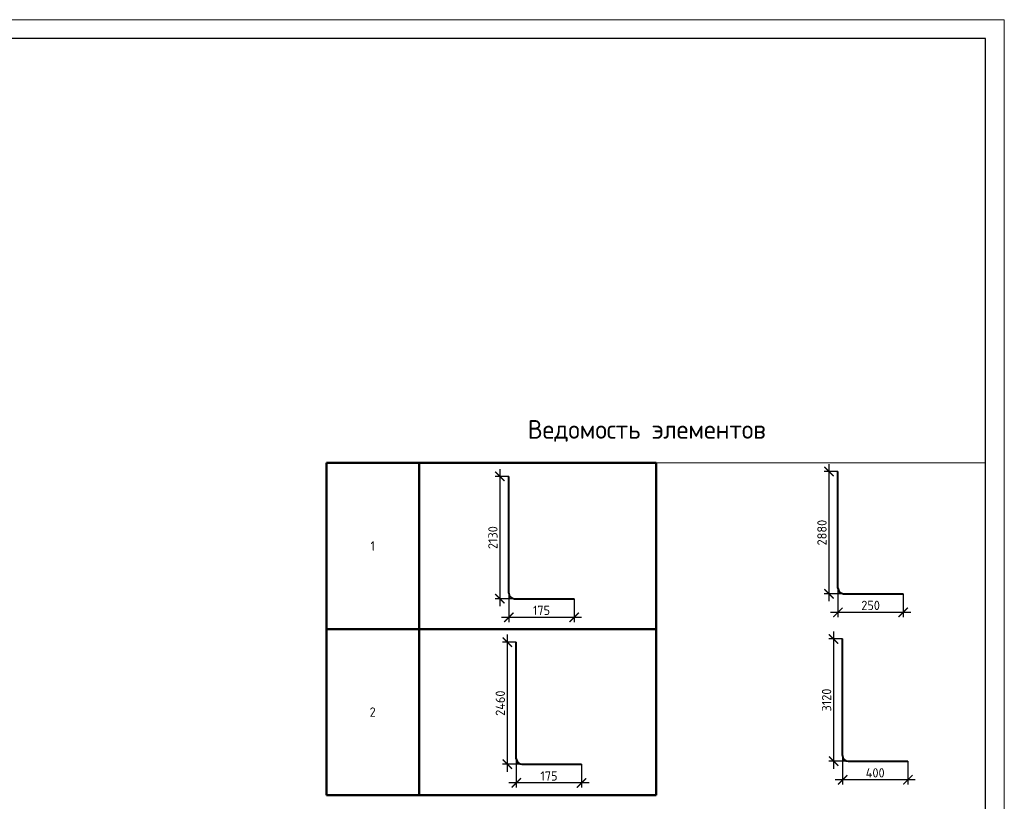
# Model space of a CAD drawing. Header units: millimetres. Extents: x -56135 to 1694203, y -446411 to -23139.
# Tile 251 of 256: x 1012296 to 1038683, y -119203 to -98264. Entities that reach past the tile are written whole.
import ezdxf

# ---------------------------------------------------------------- set-up
doc = ezdxf.new("R2010")
doc.units = ezdxf.units.MM
for name, color, linetype, lineweight in [('Армирование', 3, 'Continuous', 40), ('Выноски', 20, 'Continuous', 20), ('РАЗМЕРЫ', 1, 'Continuous', 9), ('ТОНКИЕ', 7, 'Continuous', 9)]:
    doc.layers.add(name, color=color, linetype=linetype, lineweight=lineweight)
doc.layers.add('ТОЛСТЫЕ_ОСНОВНЫЕ', color=6, linetype='Continuous')
doc.styles.add('GOST-2.304_Type-B', font='GOST_Common.ttf')
doc.dimstyles.new('СПДС', dxfattribs={"dimscale": 100, "dimtxt": 2.5, "dimasz": 2.5, "dimexe": 1.25, "dimexo": 0, "dimtad": 1, "dimdec": 0, "dimtxsty": 'GOST-2.304_Type-B', "dimblk": 'ARCHTICK', "dimcen": 2.5, "dimdle": 2, "dimadec": 0, "dimazin": 2, "dimtfac": 0.75, "dimtdec": 0, "dimtmove": 1, "dimatfit": 3, "dimfxl": 1, "dimtolj": 1, "dimarcsym": 1})

# ---------------------------------------------------------------- blocks, each defined once
blk = doc.blocks.new('*U43')
at = {"layer": 'ТОЛСТЫЕ_ОСНОВНЫЕ', "color": 6}
blk.add_lwpolyline([(20, 5), (886, 5), (886, 415), (20, 415)], close=True, dxfattribs=at)
at = {"layer": 'ТОНКИЕ'}
blk.add_lwpolyline([(0, 0), (891, 0), (891, 420), (0, 420)], close=True, dxfattribs=at)
blk = doc.blocks.new('*T817')
at = {"layer": 'Выноски', "color": 0, "linetype": 'ByBlock', "lineweight": 50, "transparency": 16777216}
for p, q in [((0, 0), (8834, 0)), ((0, 0), (0, -8899)), ((2484, 0), (2484, -8899)), ((8834, 0), (8834, -8899)), ((0, -4449), (8834, -4449)), ((0, -8899), (8834, -8899))]:
    blk.add_line(p, q, dxfattribs=at)
at = {"layer": 'Выноски', "color": 0, "transparency": 16777216, "char_height": 250, "width": 2183.67, "attachment_point": 5, "style": 'GOST-2.304_Type-B'}
for s, insert in [('1', (1242, -2225)), ('2', (1242, -6674))]:
    blk.add_mtext(s, dxfattribs=dict(at, insert=insert))
blk = doc.blocks.new('_ArchTick')
at = {"color": 0, "linetype": 'ByBlock', "const_width": 0.15}
blk.add_lwpolyline([(-0.5, -0.5), (0.5, 0.5)], dxfattribs=at)
blk = doc.blocks.new('*D818')
at = {"layer": 'DEFPOINTS', "color": 0, "transparency": 16777216}
for p in [(1025405, -110501), (1025164, -113776), (1025855, -113776)]:
    blk.add_point(p, dxfattribs=at)
at = {"layer": 'РАЗМЕРЫ', "color": 0, "lineweight": -2, "transparency": 16777216}
for p, q in [((1025405, -110501), (1025039, -110501)), ((1025164, -110301), (1025164, -113976)), ((1025855, -113776), (1025039, -113776))]:
    blk.add_line(p, q, dxfattribs=at)
at = {"layer": 'РАЗМЕРЫ', "color": 0, "lineweight": -2, "transparency": 16777216, "xscale": 250, "yscale": 250, "zscale": 250}
for p, rotation in [((1025164, -110501), 90), ((1025164, -113776), 270)]:
    blk.add_blockref('_ArchTick', p, dxfattribs=dict(at, rotation=rotation))
at = {"layer": 'РАЗМЕРЫ', "color": 0, "transparency": 16777216, "insert": (1024977, -112139), "char_height": 250, "attachment_point": 5, "rotation": 90, "style": 'GOST-2.304_Type-B'}
blk.add_mtext('\\A1;2130', dxfattribs=at)
blk = doc.blocks.new('*D819')
at = {"layer": 'DEFPOINTS', "color": 0, "transparency": 16777216}
for p in [(1025405, -113626), (1027155, -113776), (1025405, -114276)]:
    blk.add_point(p, dxfattribs=at)
at = {"layer": 'РАЗМЕРЫ', "color": 0, "lineweight": -2, "transparency": 16777216}
for p, q in [((1025405, -113626), (1025405, -114401)), ((1027155, -113776), (1027155, -114401)), ((1027355, -114276), (1025205, -114276))]:
    blk.add_line(p, q, dxfattribs=at)
at = {"layer": 'РАЗМЕРЫ', "color": 0, "lineweight": -2, "transparency": 16777216, "xscale": 250, "yscale": 250, "zscale": 250, "rotation": 180}
blk.add_blockref('_ArchTick', (1025405, -114276), dxfattribs=at)
at = {"layer": 'РАЗМЕРЫ', "color": 0, "lineweight": -2, "transparency": 16777216, "xscale": 250, "yscale": 250, "zscale": 250}
blk.add_blockref('_ArchTick', (1027155, -114276), dxfattribs=at)
at = {"layer": 'РАЗМЕРЫ', "color": 0, "transparency": 16777216, "insert": (1026280, -114088), "char_height": 250, "attachment_point": 5, "style": 'GOST-2.304_Type-B'}
blk.add_mtext('\\A1;175', dxfattribs=at)
blk = doc.blocks.new('*D820')
at = {"layer": 'DEFPOINTS', "color": 0, "transparency": 16777216}
for p in [(1025605, -114938), (1025364, -118212), (1026054, -118212)]:
    blk.add_point(p, dxfattribs=at)
at = {"layer": 'РАЗМЕРЫ', "color": 0, "lineweight": -2, "transparency": 16777216}
for p, q in [((1025364, -114738), (1025364, -118412)), ((1025605, -114938), (1025239, -114938)), ((1026054, -118212), (1025239, -118212))]:
    blk.add_line(p, q, dxfattribs=at)
at = {"layer": 'РАЗМЕРЫ', "color": 0, "lineweight": -2, "transparency": 16777216, "xscale": 250, "yscale": 250, "zscale": 250}
for p, rotation in [((1025364, -114938), 90), ((1025364, -118212), 270)]:
    blk.add_blockref('_ArchTick', p, dxfattribs=dict(at, rotation=rotation))
at = {"layer": 'РАЗМЕРЫ', "color": 0, "transparency": 16777216, "insert": (1025176, -116575), "char_height": 250, "attachment_point": 5, "rotation": 90, "style": 'GOST-2.304_Type-B'}
blk.add_mtext('\\A1;2460', dxfattribs=at)
blk = doc.blocks.new('*D821')
at = {"layer": 'DEFPOINTS', "color": 0, "transparency": 16777216}
for p in [(1034225, -110368), (1033984, -113643), (1034674, -113643)]:
    blk.add_point(p, dxfattribs=at)
at = {"layer": 'РАЗМЕРЫ', "color": 0, "lineweight": -2, "transparency": 16777216}
for p, q in [((1033984, -110168), (1033984, -113843)), ((1034225, -110368), (1033859, -110368)), ((1034674, -113643), (1033859, -113643))]:
    blk.add_line(p, q, dxfattribs=at)
at = {"layer": 'РАЗМЕРЫ', "color": 0, "lineweight": -2, "transparency": 16777216, "xscale": 250, "yscale": 250, "zscale": 250}
for p, rotation in [((1033984, -110368), 90), ((1033984, -113643), 270)]:
    blk.add_blockref('_ArchTick', p, dxfattribs=dict(at, rotation=rotation))
at = {"layer": 'РАЗМЕРЫ', "color": 0, "transparency": 16777216, "insert": (1033797, -112005), "char_height": 250, "attachment_point": 5, "rotation": 90, "style": 'GOST-2.304_Type-B'}
blk.add_mtext('\\A1;2880', dxfattribs=at)
blk = doc.blocks.new('*D822')
at = {"layer": 'DEFPOINTS', "color": 0, "transparency": 16777216}
for p in [(1034225, -113493), (1035975, -113643), (1034225, -114142)]:
    blk.add_point(p, dxfattribs=at)
at = {"layer": 'РАЗМЕРЫ', "color": 0, "lineweight": -2, "transparency": 16777216}
for p, q in [((1034225, -113493), (1034225, -114267)), ((1035975, -113643), (1035975, -114267)), ((1036175, -114142), (1034025, -114142))]:
    blk.add_line(p, q, dxfattribs=at)
at = {"layer": 'РАЗМЕРЫ', "color": 0, "lineweight": -2, "transparency": 16777216, "xscale": 250, "yscale": 250, "zscale": 250, "rotation": 180}
blk.add_blockref('_ArchTick', (1034225, -114142), dxfattribs=at)
at = {"layer": 'РАЗМЕРЫ', "color": 0, "lineweight": -2, "transparency": 16777216, "xscale": 250, "yscale": 250, "zscale": 250}
blk.add_blockref('_ArchTick', (1035975, -114142), dxfattribs=at)
at = {"layer": 'РАЗМЕРЫ', "color": 0, "transparency": 16777216, "insert": (1035100, -113955), "char_height": 250, "attachment_point": 5, "style": 'GOST-2.304_Type-B'}
blk.add_mtext('\\A1;250', dxfattribs=at)
blk = doc.blocks.new('*D823')
at = {"layer": 'DEFPOINTS', "color": 0, "transparency": 16777216}
for p in [(1034348, -114854), (1034108, -118129), (1034798, -118129)]:
    blk.add_point(p, dxfattribs=at)
at = {"layer": 'РАЗМЕРЫ', "color": 0, "lineweight": -2, "transparency": 16777216}
for p, q in [((1034108, -114654), (1034108, -118329)), ((1034348, -114854), (1033983, -114854)), ((1034798, -118129), (1033983, -118129))]:
    blk.add_line(p, q, dxfattribs=at)
at = {"layer": 'РАЗМЕРЫ', "color": 0, "lineweight": -2, "transparency": 16777216, "xscale": 250, "yscale": 250, "zscale": 250}
for p, rotation in [((1034108, -114854), 90), ((1034108, -118129), 270)]:
    blk.add_blockref('_ArchTick', p, dxfattribs=dict(at, rotation=rotation))
at = {"layer": 'РАЗМЕРЫ', "color": 0, "transparency": 16777216, "insert": (1033920, -116491), "char_height": 250, "attachment_point": 5, "rotation": 90, "style": 'GOST-2.304_Type-B'}
blk.add_mtext('\\A1;3120', dxfattribs=at)
blk = doc.blocks.new('*D824')
at = {"layer": 'DEFPOINTS', "color": 0, "transparency": 16777216}
for p in [(1034348, -117979), (1036098, -118129), (1034348, -118628)]:
    blk.add_point(p, dxfattribs=at)
at = {"layer": 'РАЗМЕРЫ', "color": 0, "lineweight": -2, "transparency": 16777216}
for p, q in [((1034348, -117979), (1034348, -118753)), ((1036098, -118129), (1036098, -118753)), ((1036298, -118628), (1034148, -118628))]:
    blk.add_line(p, q, dxfattribs=at)
at = {"layer": 'РАЗМЕРЫ', "color": 0, "lineweight": -2, "transparency": 16777216, "xscale": 250, "yscale": 250, "zscale": 250, "rotation": 180}
blk.add_blockref('_ArchTick', (1034348, -118628), dxfattribs=at)
at = {"layer": 'РАЗМЕРЫ', "color": 0, "lineweight": -2, "transparency": 16777216, "xscale": 250, "yscale": 250, "zscale": 250}
blk.add_blockref('_ArchTick', (1036098, -118628), dxfattribs=at)
at = {"layer": 'РАЗМЕРЫ', "color": 0, "transparency": 16777216, "insert": (1035223, -118441), "char_height": 250, "attachment_point": 5, "style": 'GOST-2.304_Type-B'}
blk.add_mtext('\\A1;400', dxfattribs=at)
blk = doc.blocks.new('*T825')
at = {"layer": 'Выноски', "linetype": 'ByBlock', "lineweight": 0, "transparency": 16777216}
for p, q in [((0, 0), (8834, 0)), ((0, 0), (8834, 0)), ((0, 0), (0, 0)), ((2484, 0), (2484, 0)), ((8834, 0), (8834, 0))]:
    blk.add_line(p, q, dxfattribs=at)
blk = doc.blocks.new('*T826')
at = {"layer": 'Выноски', "linetype": 'ByBlock', "lineweight": 0, "transparency": 16777216}
for p, q in [((0, 0), (8834, 0)), ((0, 0), (8834, 0)), ((0, 0), (0, 0)), ((2484, 0), (2484, 0)), ((8834, 0), (8834, 0))]:
    blk.add_line(p, q, dxfattribs=at)
blk = doc.blocks.new('*T828')
at = {"layer": 'Выноски', "linetype": 'ByBlock', "lineweight": 0, "transparency": 16777216}
for p, q in [((0, 0), (8834, 0)), ((0, 0), (8834, 0)), ((0, 0), (0, 0)), ((2484, 0), (2484, 0)), ((8834, 0), (8834, 0))]:
    blk.add_line(p, q, dxfattribs=at)
blk = doc.blocks.new('*D832')
at = {"layer": 'DEFPOINTS', "color": 0, "transparency": 16777216}
for p in [(1025605, -118062), (1027355, -118212), (1025605, -118712)]:
    blk.add_point(p, dxfattribs=at)
at = {"layer": 'РАЗМЕРЫ', "color": 0, "lineweight": -2, "transparency": 16777216}
for p, q in [((1025605, -118062), (1025605, -118837)), ((1027355, -118212), (1027355, -118837)), ((1027555, -118712), (1025405, -118712))]:
    blk.add_line(p, q, dxfattribs=at)
at = {"layer": 'РАЗМЕРЫ', "color": 0, "lineweight": -2, "transparency": 16777216, "xscale": 250, "yscale": 250, "zscale": 250, "rotation": 180}
blk.add_blockref('_ArchTick', (1025605, -118712), dxfattribs=at)
at = {"layer": 'РАЗМЕРЫ', "color": 0, "lineweight": -2, "transparency": 16777216, "xscale": 250, "yscale": 250, "zscale": 250}
blk.add_blockref('_ArchTick', (1027355, -118712), dxfattribs=at)
at = {"layer": 'РАЗМЕРЫ', "color": 0, "transparency": 16777216, "insert": (1026480, -118524), "char_height": 250, "attachment_point": 5, "style": 'GOST-2.304_Type-B'}
blk.add_mtext('\\A1;175', dxfattribs=at)

msp = doc.modelspace()

# ---------------------------------------------------------------- linework, layer by layer
at = {"layer": 'Армирование'}
for p, q in [((1025405.1, -113625.9), (1025405.1, -110501.5)), ((1034224.9, -113492.6), (1034224.9, -110368.2)), ((1034374.9, -113642.6), (1035974.9, -113642.6)), ((1025555.1, -113775.9), (1027155.1, -113775.9)), ((1025604.6, -118062.1), (1025604.6, -114937.7)), ((1034348.3, -117978.6), (1034348.3, -114854.2)), ((1025754.6, -118212.1), (1027354.6, -118212.1)), ((1034498.3, -118128.6), (1036098.3, -118128.6))]:
    msp.add_line(p, q, dxfattribs=at)
for centre in [(1025555.1, -113625.9), (1034374.9, -113492.6), (1025754.6, -118062.1), (1034498.3, -117978.6)]:
    msp.add_arc(centre, 150, 180, 270, dxfattribs=at)

# ---------------------------------------------------------------- block references
at = {"xscale": 100, "yscale": 100, "zscale": 100}
msp.add_blockref('*U43', (949583.4, -140263.7), dxfattribs=at)
for name, p in [('*T817', (1020515.1, -110138.9)), ('*T825', (1029349.7, -110138.9)), ('*T826', (1029349.7, -110138.9)), ('*T828', (1029349.7, -110138.9))]:
    msp.add_blockref(name, p)

# ---------------------------------------------------------------- texts
at = {"layer": 'РАЗМЕРЫ', "color": 0, "style": 'GOST-2.304_Type-B'}
msp.add_text('Ведомость элементов', height=500, dxfattribs=at).set_placement((1025910, -109490.3))

# ---------------------------------------------------------------- dimensions: what is measured, and where the dimension line sits
at = {"layer": 'РАЗМЕРЫ'}
for base, p1, p2, text, picture, middle in [((1033984.2, -113642.6), (1034224.9, -110368.2), (1034674.3, -113642.6), '2880', '*D821', (1033796.7, -112005.4)), ((1025164.4, -113775.9), (1025405.1, -110501.5), (1025854.5, -113775.9), '2130', '*D818', (1024976.9, -112138.7)), ((1025363.9, -118212.1), (1025604.6, -114937.7), (1026054, -118212.1), '2460', '*D820', (1025176.4, -116574.9)), ((1034107.6, -118128.6), (1034348.3, -114854.2), (1034797.7, -118128.6), '3120', '*D823', (1033920.1, -116491.4))]:
    dim = msp.add_linear_dim(base=base, p1=p1, p2=p2, angle=90, text=text, dimstyle='СПДС', dxfattribs=at)
    dim.commit()
    dim.dimension.update_dxf_attribs({"geometry": picture, "text_midpoint": middle})
for base, p1, p2, text, picture, middle in [((1025405.1, -114275.7), (1027155.1, -113775.9), (1025405.1, -113625.9), '175', '*D819', (1026280.1, -114088.2)), ((1034224.9, -114142.4), (1035974.9, -113642.6), (1034224.9, -113492.6), '250', '*D822', (1035099.9, -113954.9)), ((1025604.6, -118711.9), (1027354.6, -118212.1), (1025604.6, -118062.1), '175', '*D832', (1026479.6, -118524.4)), ((1034348.3, -118628.3), (1036098.3, -118128.6), (1034348.3, -117978.6), '400', '*D824', (1035223.3, -118440.8))]:
    dim = msp.add_linear_dim(base=base, p1=p1, p2=p2, text=text, dimstyle='СПДС', dxfattribs=at)
    dim.commit()
    dim.dimension.update_dxf_attribs({"geometry": picture, "text_midpoint": middle})

doc.saveas('drawing.dxf')
